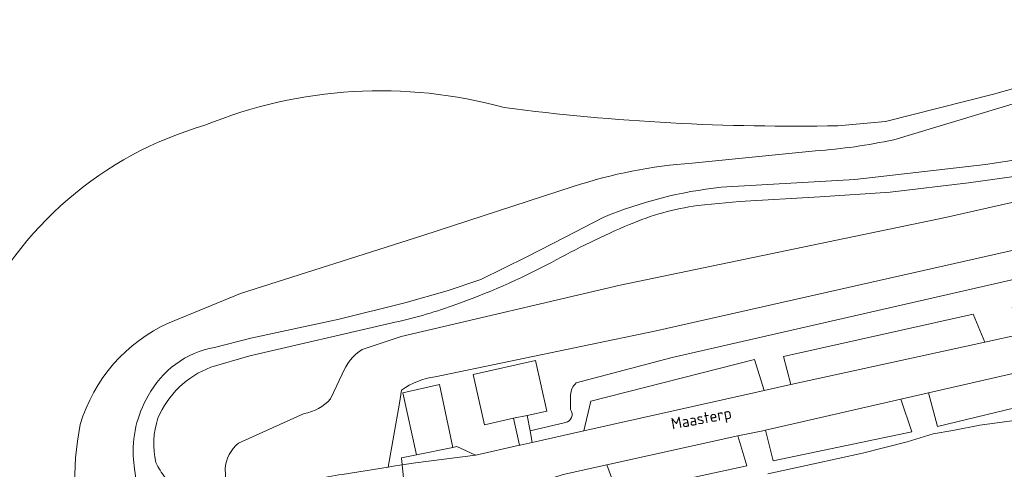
# Model space of a CAD drawing. Extents: x 184422 to 188298, y 343471 to 350189.
# Tile 17 of 256: x 184931 to 185087, y 346802 to 346874. Entities that reach past the tile are written whole.
import ezdxf
from ezdxf.enums import TextEntityAlignment as Align

# ---------------------------------------------------------------- set-up
doc = ezdxf.new("R2010")
doc.units = 0
for name, color, linetype, lineweight in [('B-WA-GR-GRAS-GV', 252, 'Continuous', 13), ('B-WA-GR-GROENVOORZIENING-GV', 252, 'Continuous', 18), ('B-WA-GR-HOUTWAL-GV', 252, 'Continuous', 13), ('B-WA-GW-TALUD_KRUIN-G', 252, 'Continuous', 18), ('B-WA-OG-TERREIN_CULTUURSCHEIDING-GV', 252, 'Continuous', 18), ('B-WA-OG-TOPOGRAFIE-T18', 252, 'Continuous', 18), ('B-WA-OG-WATER_MEER-GV', 252, 'Continuous', 18), ('B-WA-OG-WATER_SLOOT-GV', 252, 'Continuous', 18), ('B-WA-VH-VERHARDING_ASFALT-GV', 252, 'Continuous', 18), ('B-WA-VH-VERHARDING_GESLOTEN-GV', 252, 'Continuous', 18), ('B-WA-VH-VERHARDING_OPEN-GV', 252, 'Continuous', 18)]:
    doc.layers.add(name, color=color, linetype=linetype, lineweight=lineweight)
doc.styles.add('NLCS-ISO-M1000-T18', font='NLCS-ISO.ttf', dxfattribs={"height": 1.8})

msp = doc.modelspace()

# ---------------------------------------------------------------- linework, layer by layer
at = {"layer": 'B-WA-GR-GRAS-GV', "flags": 128}
for points in [[(185116.809, 347025.247), (185120.193, 347020.435), (185124.129, 347014.304), (185134.66, 347001.26), (185142.422, 346994.149), (185150.692, 346978.469), (185160.449, 346955.145), (185165.08, 346940.836), (185165.742, 346930.644), (185161.276, 346912.416), (185155.984, 346897.912), (185146.888, 346887.327), (185125.718, 346871.451), (185069.712, 346854.6)], [(185116.809, 347025.247), (185120.193, 347020.435), (185124.129, 347014.304), (185134.66, 347001.26), (185142.422, 346994.149), (185150.692, 346978.469), (185160.449, 346955.145), (185165.08, 346940.836), (185165.742, 346930.644), (185161.276, 346912.416), (185155.984, 346897.912), (185146.888, 346887.327), (185125.718, 346871.451), (185069.712, 346854.6)], [(185116.809, 347025.247), (185120.193, 347020.435), (185124.129, 347014.304), (185134.66, 347001.26), (185142.422, 346994.149), (185150.692, 346978.469), (185160.449, 346955.145), (185165.08, 346940.836), (185165.742, 346930.644), (185161.276, 346912.416), (185155.984, 346897.912), (185146.888, 346887.327), (185125.718, 346871.451), (185069.712, 346854.6)], [(185042.35, 346847.064), (185063.554, 346848.312), (185084.215, 346850.659), (185096.666, 346852.566), (185108.11, 346855.352), (185118.169, 346858.061), (185133.411, 346862.93), (185148.793, 346868.406)], [(185042.35, 346847.064), (185063.554, 346848.312), (185084.215, 346850.659), (185096.666, 346852.566), (185108.11, 346855.352), (185118.169, 346858.061), (185133.411, 346862.93), (185148.793, 346868.406)], [(185042.35, 346847.064), (185063.554, 346848.312), (185084.215, 346850.659), (185096.666, 346852.566), (185108.11, 346855.352), (185118.169, 346858.061), (185133.411, 346862.93), (185148.793, 346868.406)], [(185057.308, 346852.845), (185037.766, 346850.893)], [(185057.308, 346852.845), (185037.766, 346850.893)], [(185057.308, 346852.845), (185037.766, 346850.893)], [(185018.959, 346847.173), (184995.157, 346839.421), (184966.266, 346830.227), (184954.991, 346825.604)], [(185018.959, 346847.173), (184995.157, 346839.421), (184966.266, 346830.227), (184954.991, 346825.604)], [(185018.959, 346847.173), (184995.157, 346839.421), (184966.266, 346830.227), (184954.991, 346825.604)], [(184962.159, 346821.708), (184967.902, 346823.185), (184981.889, 346826.158), (184992.301, 346828.755), (184998.965, 346830.652), (185004.33, 346832.464), (185011.63, 346836.028), (185017.659, 346839.172), (185023.697, 346842.296)], [(184962.159, 346821.708), (184967.902, 346823.185), (184981.889, 346826.158), (184992.301, 346828.755), (184998.965, 346830.652), (185004.33, 346832.464), (185011.63, 346836.028), (185017.659, 346839.172), (185023.697, 346842.296)], [(184962.159, 346821.708), (184967.902, 346823.185), (184981.889, 346826.158), (184992.301, 346828.755), (184998.965, 346830.652), (185004.33, 346832.464), (185011.63, 346836.028), (185017.659, 346839.172), (185023.697, 346842.296)]]:
    msp.add_lwpolyline(points, dxfattribs=at)
at = {"layer": 'B-WA-GR-GRAS-GV'}
for points in [[(185069.712, 346854.6, -0.0362033), (185057.308, 346852.845)], [(185069.712, 346854.6, -0.0362033), (185057.308, 346852.845)], [(185069.712, 346854.6, -0.0362033), (185057.308, 346852.845)], [(185037.766, 346850.893, 0.0625743), (185018.959, 346847.173)], [(185037.766, 346850.893, 0.0625743), (185018.959, 346847.173)], [(185037.766, 346850.893, 0.0625743), (185018.959, 346847.173)], [(185023.697, 346842.296, -0.0715425), (185042.35, 346847.064)], [(185023.697, 346842.296, -0.0715425), (185042.35, 346847.064)], [(185023.697, 346842.296, -0.0715425), (185042.35, 346847.064)], [(184954.991, 346825.604, 0.2192231), (184940.9, 346809.482)], [(184954.991, 346825.604, 0.2192231), (184940.9, 346809.482)], [(184954.991, 346825.604, 0.2192231), (184940.9, 346809.482)], [(184951.646, 346814.017, -0.2299993), (184962.159, 346821.708)], [(184951.646, 346814.017, -0.2299993), (184962.159, 346821.708)], [(184951.646, 346814.017, -0.2299993), (184962.159, 346821.708)], [(184949.314, 346803.948, -0.1512256), (184951.646, 346814.017)], [(184949.314, 346803.948, -0.1512256), (184951.646, 346814.017)], [(184949.314, 346803.948, -0.1512256), (184951.646, 346814.017)], [(184940.9, 346809.482, 0.1260415), (184941.94, 346788.506)], [(184940.9, 346809.482, 0.1260415), (184941.94, 346788.506)], [(184940.9, 346809.482, 0.1260415), (184941.94, 346788.506)], [(184954.478, 346780.553, -0.0459882), (184949.314, 346803.948)], [(184954.478, 346780.553, -0.0459882), (184949.314, 346803.948)], [(184954.478, 346780.553, -0.0459882), (184949.314, 346803.948)]]:
    msp.add_lwpolyline(points, format="xyb", dxfattribs=at)
at = {"layer": 'B-WA-GR-GROENVOORZIENING-GV', "flags": 128}
for points in [[(185103.987, 346815.755), (185076.647, 346809.173), (185075.221, 346814.5), (185070.836, 346813.495), (185072.574, 346808.356), (185050.602, 346803.722), (185049.411, 346808.583), (185049.247, 346808.545), (185045.037, 346807.727), (185046.424, 346802.928), (185025.962, 346798.542), (185024.273, 346803.104), (185017.37, 346801.566), (185014.226, 346800.593)], [(185103.987, 346815.755), (185076.647, 346809.173), (185075.221, 346814.5), (185070.836, 346813.495), (185072.574, 346808.356), (185050.602, 346803.722), (185049.411, 346808.583), (185049.247, 346808.545), (185045.037, 346807.727), (185046.424, 346802.928), (185025.962, 346798.542), (185024.273, 346803.104), (185017.37, 346801.566), (185014.226, 346800.593)], [(185103.987, 346815.755), (185076.647, 346809.173), (185075.221, 346814.5), (185070.836, 346813.495), (185072.574, 346808.356), (185050.602, 346803.722), (185049.411, 346808.583), (185049.247, 346808.545), (185045.037, 346807.727), (185046.424, 346802.928), (185025.962, 346798.542), (185024.273, 346803.104), (185017.37, 346801.566), (185014.226, 346800.593)], [(185049.783, 346801.662), (185057.052, 346803.292), (185064.749, 346804.972), (185071.841, 346806.761), (185075.944, 346807.995), (185079.058, 346808.572), (185083.325, 346809.416), (185089.191, 346810.205)], [(185049.783, 346801.662), (185057.052, 346803.292), (185064.749, 346804.972), (185071.841, 346806.761), (185075.944, 346807.995), (185079.058, 346808.572), (185083.325, 346809.416), (185089.191, 346810.205)], [(185049.783, 346801.662), (185057.052, 346803.292), (185064.749, 346804.972), (185071.841, 346806.761), (185075.944, 346807.995), (185079.058, 346808.572), (185083.325, 346809.416), (185089.191, 346810.205)]]:
    msp.add_lwpolyline(points, dxfattribs=at)
at = {"layer": 'B-WA-GR-HOUTWAL-GV', "flags": 128}
for points in [[(185069.712, 346854.6), (185125.718, 346871.451), (185146.888, 346887.327), (185155.984, 346897.912), (185161.276, 346912.416), (185165.742, 346930.644), (185165.08, 346940.836), (185160.449, 346955.145), (185150.692, 346978.469), (185142.422, 346994.149), (185134.66, 347001.26), (185142.337, 346987.263), (185150.435, 346970.266), (185156.594, 346956.769), (185158.552, 346939.905), (185158.417, 346927.366), (185153.894, 346909.579), (185148.17, 346897.435), (185136.431, 346883.085), (185123.102, 346873.987), (185101, 346866.188), (185085.506, 346861.803), (185068.387, 346857.472), (185060.846, 346856.82)], [(185069.712, 346854.6), (185125.718, 346871.451), (185146.888, 346887.327), (185155.984, 346897.912), (185161.276, 346912.416), (185165.742, 346930.644), (185165.08, 346940.836), (185160.449, 346955.145), (185150.692, 346978.469), (185142.422, 346994.149), (185134.66, 347001.26), (185142.337, 346987.263), (185150.435, 346970.266), (185156.594, 346956.769), (185158.552, 346939.905), (185158.417, 346927.366), (185153.894, 346909.579), (185148.17, 346897.435), (185136.431, 346883.085), (185123.102, 346873.987), (185101, 346866.188), (185085.506, 346861.803), (185068.387, 346857.472), (185060.846, 346856.82)], [(185069.712, 346854.6), (185125.718, 346871.451), (185146.888, 346887.327), (185155.984, 346897.912), (185161.276, 346912.416), (185165.742, 346930.644), (185165.08, 346940.836), (185160.449, 346955.145), (185150.692, 346978.469), (185142.422, 346994.149), (185134.66, 347001.26), (185142.337, 346987.263), (185150.435, 346970.266), (185156.594, 346956.769), (185158.552, 346939.905), (185158.417, 346927.366), (185153.894, 346909.579), (185148.17, 346897.435), (185136.431, 346883.085), (185123.102, 346873.987), (185101, 346866.188), (185085.506, 346861.803), (185068.387, 346857.472), (185060.846, 346856.82)], [(185037.766, 346850.893), (185057.308, 346852.845)], [(185037.766, 346850.893), (185057.308, 346852.845)], [(185037.766, 346850.893), (185057.308, 346852.845)], [(184954.991, 346825.604), (184966.266, 346830.227), (184995.157, 346839.421), (185018.959, 346847.173)], [(184954.991, 346825.604), (184966.266, 346830.227), (184995.157, 346839.421), (185018.959, 346847.173)], [(184954.991, 346825.604), (184966.266, 346830.227), (184995.157, 346839.421), (185018.959, 346847.173)]]:
    msp.add_lwpolyline(points, dxfattribs=at)
at = {"layer": 'B-WA-GR-HOUTWAL-GV'}
for points in [[(185008.039, 346859.696, 0.1659458), (184960.603, 346856.88)], [(185008.039, 346859.696, 0.1659458), (184960.603, 346856.88)], [(185008.039, 346859.696, 0.1659458), (184960.603, 346856.88)], [(185060.846, 346856.82, -0.0374626), (185008.039, 346859.696)], [(185060.846, 346856.82, -0.0374626), (185008.039, 346859.696)], [(185060.846, 346856.82, -0.0374626), (185008.039, 346859.696)], [(184960.603, 346856.88, 0.218036), (184924.138, 346825.456)], [(184960.603, 346856.88, 0.218036), (184924.138, 346825.456)], [(184960.603, 346856.88, 0.218036), (184924.138, 346825.456)], [(185057.308, 346852.845, 0.0362033), (185069.712, 346854.6)], [(185057.308, 346852.845, 0.0362033), (185069.712, 346854.6)], [(185057.308, 346852.845, 0.0362033), (185069.712, 346854.6)], [(185018.959, 346847.173, -0.0625743), (185037.766, 346850.893)], [(185018.959, 346847.173, -0.0625743), (185037.766, 346850.893)], [(185018.959, 346847.173, -0.0625743), (185037.766, 346850.893)], [(184940.9, 346809.482, -0.2192231), (184954.991, 346825.604)], [(184940.9, 346809.482, -0.2192231), (184954.991, 346825.604)], [(184940.9, 346809.482, -0.2192231), (184954.991, 346825.604)], [(184941.94, 346788.506, -0.1260415), (184940.9, 346809.482)], [(184941.94, 346788.506, -0.1260415), (184940.9, 346809.482)], [(184941.94, 346788.506, -0.1260415), (184940.9, 346809.482)]]:
    msp.add_lwpolyline(points, format="xyb", dxfattribs=at)
at = {"layer": 'B-WA-GW-TALUD_KRUIN-G', "flags": 128}
for points in [[(185069.712, 346854.6), (185125.718, 346871.451), (185146.888, 346887.327), (185155.984, 346897.912), (185161.276, 346912.416), (185165.742, 346930.644), (185165.08, 346940.836), (185160.449, 346955.145), (185150.692, 346978.469), (185142.422, 346994.149), (185134.66, 347001.26)], [(185069.712, 346854.6), (185125.718, 346871.451), (185146.888, 346887.327), (185155.984, 346897.912), (185161.276, 346912.416), (185165.742, 346930.644), (185165.08, 346940.836), (185160.449, 346955.145), (185150.692, 346978.469), (185142.422, 346994.149), (185134.66, 347001.26)], [(185069.712, 346854.6), (185125.718, 346871.451), (185146.888, 346887.327), (185155.984, 346897.912), (185161.276, 346912.416), (185165.742, 346930.644), (185165.08, 346940.836), (185160.449, 346955.145), (185150.692, 346978.469), (185142.422, 346994.149), (185134.66, 347001.26)], [(184997.091, 346817.036), (185032.103, 346824.338), (185096.164, 346838.783), (185139.982, 346848.761), (185179.172, 346856.978), (185200.932, 346862.146)], [(184997.091, 346817.036), (185032.103, 346824.338), (185096.164, 346838.783), (185139.982, 346848.761), (185179.172, 346856.978), (185200.932, 346862.146)], [(184997.091, 346817.036), (185032.103, 346824.338), (185096.164, 346838.783), (185139.982, 346848.761), (185179.172, 346856.978), (185200.932, 346862.146)], [(185210.832, 346855.968), (185214.048, 346857.377), (185222.374, 346860.308), (185222.374, 346860.56), (185222.323, 346860.761), (185221.82, 346860.86), (185220.362, 346860.908), (185211.515, 346859.886), (185182.066, 346852.642), (185139.349, 346843.112), (185091.191, 346833.038), (185034.6, 346820.115), (185019.435, 346816.09)], [(185210.832, 346855.968), (185214.048, 346857.377), (185222.374, 346860.308), (185222.374, 346860.56), (185222.323, 346860.761), (185221.82, 346860.86), (185220.362, 346860.908), (185211.515, 346859.886), (185182.066, 346852.642), (185139.349, 346843.112), (185091.191, 346833.038), (185034.6, 346820.115), (185019.435, 346816.09)], [(185210.832, 346855.968), (185214.048, 346857.377), (185222.374, 346860.308), (185222.374, 346860.56), (185222.323, 346860.761), (185221.82, 346860.86), (185220.362, 346860.908), (185211.515, 346859.886), (185182.066, 346852.642), (185139.349, 346843.112), (185091.191, 346833.038), (185034.6, 346820.115), (185019.435, 346816.09)], [(185037.766, 346850.893), (185057.308, 346852.845)], [(185037.766, 346850.893), (185057.308, 346852.845)], [(185037.766, 346850.893), (185057.308, 346852.845)], [(184954.991, 346825.604), (184966.266, 346830.227), (184995.157, 346839.421), (185018.959, 346847.173)], [(184954.991, 346825.604), (184966.266, 346830.227), (184995.157, 346839.421), (185018.959, 346847.173)], [(184954.991, 346825.604), (184966.266, 346830.227), (184995.157, 346839.421), (185018.959, 346847.173)]]:
    msp.add_lwpolyline(points, dxfattribs=at)
at = {"layer": 'B-WA-GW-TALUD_KRUIN-G'}
for points in [[(185057.308, 346852.845, 0.0362033), (185069.712, 346854.6)], [(185057.308, 346852.845, 0.0362033), (185069.712, 346854.6)], [(185057.308, 346852.845, 0.0362033), (185069.712, 346854.6)], [(185018.959, 346847.173, -0.0625743), (185037.766, 346850.893)], [(185018.959, 346847.173, -0.0625743), (185037.766, 346850.893)], [(185018.959, 346847.173, -0.0625743), (185037.766, 346850.893)], [(184940.9, 346809.482, -0.2192231), (184954.991, 346825.604)], [(184940.9, 346809.482, -0.2192231), (184954.991, 346825.604)], [(184940.9, 346809.482, -0.2192231), (184954.991, 346825.604)], [(184941.94, 346788.506, -0.1260415), (184940.9, 346809.482)], [(184941.94, 346788.506, -0.1260415), (184940.9, 346809.482)], [(184941.94, 346788.506, -0.1260415), (184940.9, 346809.482)]]:
    msp.add_lwpolyline(points, format="xyb", dxfattribs=at)
at = {"layer": 'B-WA-OG-TERREIN_CULTUURSCHEIDING-GV', "flags": 128}
for points in [[(185197.08, 346867.508), (185131.08, 346854.312), (185077.898, 346842.308), (185026.361, 346831.582), (184991.728, 346823.45), (184985.542, 346821.402)], [(184985.542, 346821.402), (184991.728, 346823.45), (185026.361, 346831.582), (185077.898, 346842.308), (185131.08, 346854.312), (185197.08, 346867.508)], [(185197.08, 346867.508), (185131.08, 346854.312), (185077.898, 346842.308), (185026.361, 346831.582), (184991.728, 346823.45), (184985.542, 346821.402)], [(184985.542, 346821.402), (184991.728, 346823.45), (185026.361, 346831.582), (185077.898, 346842.308), (185131.08, 346854.312), (185197.08, 346867.508)], [(185197.08, 346867.508), (185131.08, 346854.312), (185077.898, 346842.308), (185026.361, 346831.582), (184991.728, 346823.45), (184985.542, 346821.402)], [(184985.542, 346821.402), (184991.728, 346823.45), (185026.361, 346831.582), (185077.898, 346842.308), (185131.08, 346854.312), (185197.08, 346867.508)], [(185151.645, 346867.273), (185140.657, 346863.129), (185128.235, 346858.882), (185117.144, 346855.418), (185103.211, 346851.822), (185089.858, 346848.921), (185081.531, 346847.75), (185069.155, 346846.275), (185058.021, 346845.534), (185045.259, 346844.797), (185038.643, 346844.163)], [(185151.645, 346867.273), (185140.657, 346863.129), (185128.235, 346858.882), (185117.144, 346855.418), (185103.211, 346851.822), (185089.858, 346848.921), (185081.531, 346847.75), (185069.155, 346846.275), (185058.021, 346845.534), (185045.259, 346844.797), (185038.643, 346844.163)], [(185151.645, 346867.273), (185140.657, 346863.129), (185128.235, 346858.882), (185117.144, 346855.418), (185103.211, 346851.822), (185089.858, 346848.921), (185081.531, 346847.75), (185069.155, 346846.275), (185058.021, 346845.534), (185045.259, 346844.797), (185038.643, 346844.163)], [(184997.091, 346817.036), (185032.103, 346824.338), (185096.164, 346838.783), (185139.982, 346848.761), (185179.172, 346856.978), (185200.932, 346862.146)], [(185200.932, 346862.146), (185179.172, 346856.978), (185139.982, 346848.761), (185096.164, 346838.783), (185032.103, 346824.338), (184997.091, 346817.036)], [(184997.091, 346817.036), (185032.103, 346824.338), (185096.164, 346838.783), (185139.982, 346848.761), (185179.172, 346856.978), (185200.932, 346862.146)], [(185200.932, 346862.146), (185179.172, 346856.978), (185139.982, 346848.761), (185096.164, 346838.783), (185032.103, 346824.338), (184997.091, 346817.036)], [(184997.091, 346817.036), (185032.103, 346824.338), (185096.164, 346838.783), (185139.982, 346848.761), (185179.172, 346856.978), (185200.932, 346862.146)], [(185200.932, 346862.146), (185179.172, 346856.978), (185139.982, 346848.761), (185096.164, 346838.783), (185032.103, 346824.338), (184997.091, 346817.036)], [(185155.056, 346838.629), (185153.991, 346842.574), (185182.195, 346848.947), (185183.352, 346844.836), (185187.66, 346845.761), (185186.474, 346849.843), (185210.832, 346855.968), (185214.048, 346857.377), (185222.374, 346860.308), (185222.374, 346860.56), (185222.323, 346860.761), (185221.82, 346860.86), (185220.362, 346860.908), (185211.515, 346859.886), (185182.066, 346852.642), (185139.349, 346843.112), (185091.191, 346833.038), (185034.6, 346820.115), (185019.435, 346816.09)], [(185019.435, 346816.09), (185034.6, 346820.115), (185091.191, 346833.038), (185139.349, 346843.112), (185182.066, 346852.642), (185211.515, 346859.886), (185220.362, 346860.908), (185221.82, 346860.86), (185222.323, 346860.761), (185222.374, 346860.56), (185222.374, 346860.308), (185214.048, 346857.377), (185210.832, 346855.968), (185212.789, 346850.975), (185215.235, 346851.47), (185226.914, 346853.964), (185230.406, 346854.734)], [(185155.056, 346838.629), (185153.991, 346842.574), (185182.195, 346848.947), (185183.352, 346844.836), (185187.66, 346845.761), (185186.474, 346849.843), (185210.832, 346855.968), (185214.048, 346857.377), (185222.374, 346860.308), (185222.374, 346860.56), (185222.323, 346860.761), (185221.82, 346860.86), (185220.362, 346860.908), (185211.515, 346859.886), (185182.066, 346852.642), (185139.349, 346843.112), (185091.191, 346833.038), (185034.6, 346820.115), (185019.435, 346816.09)], [(185019.435, 346816.09), (185034.6, 346820.115), (185091.191, 346833.038), (185139.349, 346843.112), (185182.066, 346852.642), (185211.515, 346859.886), (185220.362, 346860.908), (185221.82, 346860.86), (185222.323, 346860.761), (185222.374, 346860.56), (185222.374, 346860.308), (185214.048, 346857.377), (185210.832, 346855.968), (185212.789, 346850.975), (185215.235, 346851.47), (185226.914, 346853.964), (185230.406, 346854.734)], [(185155.056, 346838.629), (185153.991, 346842.574), (185182.195, 346848.947), (185183.352, 346844.836), (185187.66, 346845.761), (185186.474, 346849.843), (185210.832, 346855.968), (185214.048, 346857.377), (185222.374, 346860.308), (185222.374, 346860.56), (185222.323, 346860.761), (185221.82, 346860.86), (185220.362, 346860.908), (185211.515, 346859.886), (185182.066, 346852.642), (185139.349, 346843.112), (185091.191, 346833.038), (185034.6, 346820.115), (185019.435, 346816.09)], [(185019.435, 346816.09), (185034.6, 346820.115), (185091.191, 346833.038), (185139.349, 346843.112), (185182.066, 346852.642), (185211.515, 346859.886), (185220.362, 346860.908), (185221.82, 346860.86), (185222.323, 346860.761), (185222.374, 346860.56), (185222.374, 346860.308), (185214.048, 346857.377), (185210.832, 346855.968), (185212.789, 346850.975), (185215.235, 346851.47), (185226.914, 346853.964), (185230.406, 346854.734)], [(185017.709, 346809.823), (185012.126, 346808.517), (185012.469, 346806.665), (185020.629, 346808.495), (185021.746, 346813.184), (185047.658, 346819.814), (185049.165, 346814.886), (185053.429, 346815.821), (185052.267, 346820.277), (185082.269, 346826.98), (185084.112, 346822.544), (185089.855, 346823.802), (185088.441, 346828.091), (185114.768, 346834.295), (185116.709, 346829.907), (185121.028, 346830.9), (185119.794, 346835.36), (185149.586, 346841.748), (185150.803, 346837.676), (185155.056, 346838.629)], [(185017.709, 346809.823), (185012.126, 346808.517), (185012.469, 346806.665), (185020.629, 346808.495), (185021.746, 346813.184), (185047.658, 346819.814), (185049.165, 346814.886), (185053.429, 346815.821), (185052.267, 346820.277), (185082.269, 346826.98), (185084.112, 346822.544), (185089.855, 346823.802), (185088.441, 346828.091), (185114.768, 346834.295), (185116.709, 346829.907), (185121.028, 346830.9), (185119.794, 346835.36), (185149.586, 346841.748), (185150.803, 346837.676), (185155.056, 346838.629)], [(185017.709, 346809.823), (185012.126, 346808.517), (185012.469, 346806.665), (185020.629, 346808.495), (185021.746, 346813.184), (185047.658, 346819.814), (185049.165, 346814.886), (185053.429, 346815.821), (185052.267, 346820.277), (185082.269, 346826.98), (185084.112, 346822.544), (185089.855, 346823.802), (185088.441, 346828.091), (185114.768, 346834.295), (185116.709, 346829.907), (185121.028, 346830.9), (185119.794, 346835.36), (185149.586, 346841.748), (185150.803, 346837.676), (185155.056, 346838.629)], [(184990.094, 346825.56), (184967.741, 346820.356), (184961.563, 346818.557)], [(184990.094, 346825.56), (184967.741, 346820.356), (184961.563, 346818.557)], [(184990.094, 346825.56), (184967.741, 346820.356), (184961.563, 346818.557)], [(184991.785, 346814.915), (184991.436, 346812.875), (184989.658, 346802.766), (184990.456, 346802.895), (184991.856, 346803.119), (184991.761, 346804.233), (184994.148, 346804.713), (184991.959, 346814.508), (184997.755, 346815.859), (184999.902, 346805.868), (185000.53, 346805.994), (185003.465, 346804.645), (185003.504, 346804.654), (185010.458, 346806.213), (185009.501, 346810.484), (185004.909, 346809.455), (185003.121, 346817.431), (185012.982, 346819.642), (185014.785, 346811.603), (185011.683, 346810.907), (185012.126, 346808.517), (185017.709, 346809.823)], [(184991.785, 346814.915), (184991.436, 346812.875), (184989.658, 346802.766), (184990.456, 346802.895), (184991.856, 346803.119), (184991.761, 346804.233), (184994.148, 346804.713), (184991.959, 346814.508), (184997.755, 346815.859), (184999.902, 346805.868), (185000.53, 346805.994), (185003.465, 346804.645), (185003.504, 346804.654), (185010.458, 346806.213), (185009.501, 346810.484), (185004.909, 346809.455), (185003.121, 346817.431), (185012.982, 346819.642), (185014.785, 346811.603), (185011.683, 346810.907), (185012.126, 346808.517), (185017.709, 346809.823)], [(184991.785, 346814.915), (184991.436, 346812.875), (184989.658, 346802.766), (184990.456, 346802.895), (184991.856, 346803.119), (184991.761, 346804.233), (184994.148, 346804.713), (184991.959, 346814.508), (184997.755, 346815.859), (184999.902, 346805.868), (185000.53, 346805.994), (185003.465, 346804.645), (185003.504, 346804.654), (185010.458, 346806.213), (185009.501, 346810.484), (185004.909, 346809.455), (185003.121, 346817.431), (185012.982, 346819.642), (185014.785, 346811.603), (185011.683, 346810.907), (185012.126, 346808.517), (185017.709, 346809.823)], [(184982.378, 346817.472), (184980.497, 346813.544)], [(184980.497, 346813.544), (184982.378, 346817.472)], [(184982.378, 346817.472), (184980.497, 346813.544)], [(184980.497, 346813.544), (184982.378, 346817.472)], [(184982.378, 346817.472), (184980.497, 346813.544)], [(184980.497, 346813.544), (184982.378, 346817.472)], [(184963.819, 346802.467), (184964.054, 346798.78), (184970.807, 346799.521), (184981.831, 346801.517), (184982.381, 346801.591), (184989.658, 346802.766), (184991.436, 346812.875), (184991.785, 346814.915)], [(184963.819, 346802.467), (184964.054, 346798.78), (184970.807, 346799.521), (184981.831, 346801.517), (184982.381, 346801.591), (184989.658, 346802.766), (184991.436, 346812.875), (184991.785, 346814.915)], [(184963.819, 346802.467), (184964.054, 346798.78), (184970.807, 346799.521), (184981.831, 346801.517), (184982.381, 346801.591), (184989.658, 346802.766), (184991.436, 346812.875), (184991.785, 346814.915)], [(185018.532, 346814.202), (185018.536, 346811.862)], [(185018.536, 346811.862), (185018.532, 346814.202)], [(185018.532, 346814.202), (185018.536, 346811.862)], [(185018.536, 346811.862), (185018.532, 346814.202)], [(185018.532, 346814.202), (185018.536, 346811.862)], [(185018.536, 346811.862), (185018.532, 346814.202)], [(184976.358, 346811.228), (184965.947, 346806.562)], [(184965.947, 346806.562), (184976.358, 346811.228)], [(184976.358, 346811.228), (184965.947, 346806.562)], [(184965.947, 346806.562), (184976.358, 346811.228)], [(184976.358, 346811.228), (184965.947, 346806.562)], [(184965.947, 346806.562), (184976.358, 346811.228)], [(184958.182, 346798.138), (184964.054, 346798.78), (184963.819, 346802.467)], [(184958.182, 346798.138), (184964.054, 346798.78), (184963.819, 346802.467)], [(184958.182, 346798.138), (184964.054, 346798.78), (184963.819, 346802.467)]]:
    msp.add_lwpolyline(points, dxfattribs=at)
at = {"layer": 'B-WA-OG-TERREIN_CULTUURSCHEIDING-GV'}
for points in [[(185038.643, 346844.163, 0.0674136), (185027.879, 346841.177)], [(185038.643, 346844.163, 0.0674136), (185027.879, 346841.177)], [(185038.643, 346844.163, 0.0674136), (185027.879, 346841.177)], [(185027.879, 346841.177, 0.0280539), (185015.508, 346835.155)], [(185027.879, 346841.177, 0.0280539), (185015.508, 346835.155)], [(185027.879, 346841.177, 0.0280539), (185015.508, 346835.155)], [(185015.508, 346835.155, -0.0371246), (184999.928, 346828.368)], [(185015.508, 346835.155, -0.0371246), (184999.928, 346828.368)], [(185015.508, 346835.155, -0.0371246), (184999.928, 346828.368)], [(184999.928, 346828.368, -0.0385472), (184990.094, 346825.56)], [(184999.928, 346828.368, -0.0385472), (184990.094, 346825.56)], [(184999.928, 346828.368, -0.0385472), (184990.094, 346825.56)], [(184985.542, 346821.402, 0.1609614), (184982.378, 346817.472)], [(184982.378, 346817.472, -0.1609614), (184985.542, 346821.402)], [(184985.542, 346821.402, 0.1609614), (184982.378, 346817.472)], [(184982.378, 346817.472, -0.1609614), (184985.542, 346821.402)], [(184985.542, 346821.402, 0.1609614), (184982.378, 346817.472)], [(184982.378, 346817.472, -0.1609614), (184985.542, 346821.402)], [(184961.563, 346818.557, 0.207005), (184953.205, 346810.491)], [(184961.563, 346818.557, 0.207005), (184953.205, 346810.491)], [(184961.563, 346818.557, 0.207005), (184953.205, 346810.491)], [(184991.785, 346814.915, -0.1347273), (184997.091, 346817.036)], [(184997.091, 346817.036, 0.1347273), (184991.785, 346814.915)], [(184991.785, 346814.915, -0.1347273), (184997.091, 346817.036)], [(184997.091, 346817.036, 0.1347273), (184991.785, 346814.915)], [(184991.785, 346814.915, -0.1347273), (184997.091, 346817.036)], [(184997.091, 346817.036, 0.1347273), (184991.785, 346814.915)], [(185019.435, 346816.09, 0.2115749), (185018.532, 346814.202)], [(185018.532, 346814.202, -0.2115749), (185019.435, 346816.09)], [(185019.435, 346816.09, 0.2115749), (185018.532, 346814.202)], [(185018.532, 346814.202, -0.2115749), (185019.435, 346816.09)], [(185019.435, 346816.09, 0.2115749), (185018.532, 346814.202)], [(185018.532, 346814.202, -0.2115749), (185019.435, 346816.09)], [(184980.497, 346813.544, -0.1639309), (184976.358, 346811.228)], [(184976.358, 346811.228, 0.1639309), (184980.497, 346813.544)], [(184980.497, 346813.544, -0.1639309), (184976.358, 346811.228)], [(184976.358, 346811.228, 0.1639309), (184980.497, 346813.544)], [(184980.497, 346813.544, -0.1639309), (184976.358, 346811.228)], [(184976.358, 346811.228, 0.1639309), (184980.497, 346813.544)], [(185018.536, 346811.862, -0.5491538), (185017.709, 346809.823)], [(185017.709, 346809.823, 0.5491538), (185018.536, 346811.862)], [(185018.536, 346811.862, -0.5491538), (185017.709, 346809.823)], [(185017.709, 346809.823, 0.5491538), (185018.536, 346811.862)], [(185018.536, 346811.862, -0.5491538), (185017.709, 346809.823)], [(185017.709, 346809.823, 0.5491538), (185018.536, 346811.862)], [(184953.205, 346810.491, 0.1449298), (184952.889, 346803.496)], [(184953.205, 346810.491, 0.1449298), (184952.889, 346803.496)], [(184953.205, 346810.491, 0.1449298), (184952.889, 346803.496)], [(184965.947, 346806.562, 0.1995332), (184963.819, 346802.467)], [(184963.819, 346802.467, -0.1995332), (184965.947, 346806.562)], [(184965.947, 346806.562, 0.1995332), (184963.819, 346802.467)], [(184963.819, 346802.467, -0.1995332), (184965.947, 346806.562)], [(184965.947, 346806.562, 0.1995332), (184963.819, 346802.467)], [(184963.819, 346802.467, -0.1995332), (184965.947, 346806.562)], [(184952.889, 346803.496, 0.0626719), (184954.34, 346801.111)], [(184952.889, 346803.496, 0.0626719), (184954.34, 346801.111)], [(184952.889, 346803.496, 0.0626719), (184954.34, 346801.111)]]:
    msp.add_lwpolyline(points, format="xyb", dxfattribs=at)
at = {"layer": 'B-WA-OG-WATER_MEER-GV', "flags": 128}
msp.add_lwpolyline([(185060.846, 346856.82), (185068.387, 346857.472), (185085.506, 346861.803), (185101, 346866.188), (185123.102, 346873.987), (185136.431, 346883.085), (185148.17, 346897.435), (185153.894, 346909.579), (185158.417, 346927.366), (185158.552, 346939.905), (185156.594, 346956.769), (185150.435, 346970.266), (185142.337, 346987.263), (185134.66, 347001.26), (185124.129, 347014.304), (185120.193, 347020.435), (185116.809, 347025.247)], dxfattribs=at)
msp.add_lwpolyline([(185060.846, 346856.82), (185068.387, 346857.472), (185085.506, 346861.803), (185101, 346866.188), (185123.102, 346873.987), (185136.431, 346883.085), (185148.17, 346897.435), (185153.894, 346909.579), (185158.417, 346927.366), (185158.552, 346939.905), (185156.594, 346956.769), (185150.435, 346970.266), (185142.337, 346987.263), (185134.66, 347001.26), (185124.129, 347014.304), (185120.193, 347020.435), (185116.809, 347025.247)], dxfattribs=at)
msp.add_lwpolyline([(185060.846, 346856.82), (185068.387, 346857.472), (185085.506, 346861.803), (185101, 346866.188), (185123.102, 346873.987), (185136.431, 346883.085), (185148.17, 346897.435), (185153.894, 346909.579), (185158.417, 346927.366), (185158.552, 346939.905), (185156.594, 346956.769), (185150.435, 346970.266), (185142.337, 346987.263), (185134.66, 347001.26), (185124.129, 347014.304), (185120.193, 347020.435), (185116.809, 347025.247)], dxfattribs=at)
at = {"layer": 'B-WA-OG-WATER_MEER-GV'}
for points in [[(184960.603, 346856.88, -0.1659458), (185008.039, 346859.696)], [(184960.603, 346856.88, -0.1659458), (185008.039, 346859.696)], [(184960.603, 346856.88, -0.1659458), (185008.039, 346859.696)], [(185008.039, 346859.696, 0.0374626), (185060.846, 346856.82)], [(185008.039, 346859.696, 0.0374626), (185060.846, 346856.82)], [(185008.039, 346859.696, 0.0374626), (185060.846, 346856.82)], [(184924.138, 346825.456, -0.218036), (184960.603, 346856.88)], [(184924.138, 346825.456, -0.218036), (184960.603, 346856.88)], [(184924.138, 346825.456, -0.218036), (184960.603, 346856.88)]]:
    msp.add_lwpolyline(points, format="xyb", dxfattribs=at)
at = {"layer": 'B-WA-OG-WATER_SLOOT-GV', "flags": 128}
msp.add_lwpolyline([(185089.191, 346810.205), (185083.325, 346809.416), (185079.058, 346808.572), (185075.944, 346807.995), (185071.841, 346806.761), (185064.749, 346804.972), (185057.052, 346803.292), (185049.783, 346801.662)], dxfattribs=at)
msp.add_lwpolyline([(185089.191, 346810.205), (185083.325, 346809.416), (185079.058, 346808.572), (185075.944, 346807.995), (185071.841, 346806.761), (185064.749, 346804.972), (185057.052, 346803.292), (185049.783, 346801.662)], dxfattribs=at)
msp.add_lwpolyline([(185089.191, 346810.205), (185083.325, 346809.416), (185079.058, 346808.572), (185075.944, 346807.995), (185071.841, 346806.761), (185064.749, 346804.972), (185057.052, 346803.292), (185049.783, 346801.662)], dxfattribs=at)
at = {"layer": 'B-WA-VH-VERHARDING_ASFALT-GV', "flags": 128}
msp.add_lwpolyline([(184991.856, 346803.119), (184993.952, 346803.453), (185003.465, 346804.645), (185000.53, 346805.994), (184999.902, 346805.868), (184994.148, 346804.713), (184991.761, 346804.233)], close=True, dxfattribs=at)
msp.add_lwpolyline([(184991.856, 346803.119), (184993.952, 346803.453), (185003.465, 346804.645), (185000.53, 346805.994), (184999.902, 346805.868), (184994.148, 346804.713), (184991.761, 346804.233)], close=True, dxfattribs=at)
msp.add_lwpolyline([(184991.856, 346803.119), (184993.952, 346803.453), (185003.465, 346804.645), (185000.53, 346805.994), (184999.902, 346805.868), (184994.148, 346804.713), (184991.761, 346804.233)], close=True, dxfattribs=at)
at = {"layer": 'B-WA-VH-VERHARDING_GESLOTEN-GV', "flags": 128}
for points in [[(185148.793, 346868.406), (185133.411, 346862.93), (185118.169, 346858.061), (185108.11, 346855.352), (185096.666, 346852.566), (185084.215, 346850.659), (185063.554, 346848.312), (185042.35, 346847.064)], [(185148.793, 346868.406), (185133.411, 346862.93), (185118.169, 346858.061), (185108.11, 346855.352), (185096.666, 346852.566), (185084.215, 346850.659), (185063.554, 346848.312), (185042.35, 346847.064)], [(185148.793, 346868.406), (185133.411, 346862.93), (185118.169, 346858.061), (185108.11, 346855.352), (185096.666, 346852.566), (185084.215, 346850.659), (185063.554, 346848.312), (185042.35, 346847.064)], [(185038.643, 346844.163), (185045.259, 346844.797), (185058.021, 346845.534), (185069.155, 346846.275), (185081.531, 346847.75), (185089.858, 346848.921), (185103.211, 346851.822), (185117.144, 346855.418), (185128.235, 346858.882), (185140.657, 346863.129), (185151.645, 346867.273)], [(185038.643, 346844.163), (185045.259, 346844.797), (185058.021, 346845.534), (185069.155, 346846.275), (185081.531, 346847.75), (185089.858, 346848.921), (185103.211, 346851.822), (185117.144, 346855.418), (185128.235, 346858.882), (185140.657, 346863.129), (185151.645, 346867.273)], [(185038.643, 346844.163), (185045.259, 346844.797), (185058.021, 346845.534), (185069.155, 346846.275), (185081.531, 346847.75), (185089.858, 346848.921), (185103.211, 346851.822), (185117.144, 346855.418), (185128.235, 346858.882), (185140.657, 346863.129), (185151.645, 346867.273)], [(185014.226, 346800.593), (185017.37, 346801.566), (185024.273, 346803.104), (185045.037, 346807.727), (185049.247, 346808.545), (185049.411, 346808.583), (185070.836, 346813.495), (185075.221, 346814.5), (185092.016, 346818.351), (185103.007, 346820.766), (185107.731, 346821.803), (185127.96, 346826.247), (185137.421, 346828.376), (185142.481, 346829.515), (185157.409, 346832.874), (185169.824, 346835.61), (185173.985, 346836.527), (185183.371, 346838.596), (185215.373, 346845.939), (185215.856, 346846.024), (185218.184, 346846.436), (185228.248, 346848.216), (185250.738, 346853.19)], [(185014.226, 346800.593), (185017.37, 346801.566), (185024.273, 346803.104), (185045.037, 346807.727), (185049.247, 346808.545), (185049.411, 346808.583), (185070.836, 346813.495), (185075.221, 346814.5), (185092.016, 346818.351), (185103.007, 346820.766), (185107.731, 346821.803), (185127.96, 346826.247), (185137.421, 346828.376), (185142.481, 346829.515), (185157.409, 346832.874), (185169.824, 346835.61), (185173.985, 346836.527), (185183.371, 346838.596), (185215.373, 346845.939), (185215.856, 346846.024), (185218.184, 346846.436), (185228.248, 346848.216), (185250.738, 346853.19)], [(185014.226, 346800.593), (185017.37, 346801.566), (185024.273, 346803.104), (185045.037, 346807.727), (185049.247, 346808.545), (185049.411, 346808.583), (185070.836, 346813.495), (185075.221, 346814.5), (185092.016, 346818.351), (185103.007, 346820.766), (185107.731, 346821.803), (185127.96, 346826.247), (185137.421, 346828.376), (185142.481, 346829.515), (185157.409, 346832.874), (185169.824, 346835.61), (185173.985, 346836.527), (185183.371, 346838.596), (185215.373, 346845.939), (185215.856, 346846.024), (185218.184, 346846.436), (185228.248, 346848.216), (185250.738, 346853.19)], [(185023.697, 346842.296), (185017.659, 346839.172), (185011.63, 346836.028), (185004.33, 346832.464), (184998.965, 346830.652), (184992.301, 346828.755), (184981.889, 346826.158), (184967.902, 346823.185), (184962.159, 346821.708)], [(185023.697, 346842.296), (185017.659, 346839.172), (185011.63, 346836.028), (185004.33, 346832.464), (184998.965, 346830.652), (184992.301, 346828.755), (184981.889, 346826.158), (184967.902, 346823.185), (184962.159, 346821.708)], [(185023.697, 346842.296), (185017.659, 346839.172), (185011.63, 346836.028), (185004.33, 346832.464), (184998.965, 346830.652), (184992.301, 346828.755), (184981.889, 346826.158), (184967.902, 346823.185), (184962.159, 346821.708)], [(184961.563, 346818.557), (184967.741, 346820.356), (184990.094, 346825.56)], [(184961.563, 346818.557), (184967.741, 346820.356), (184990.094, 346825.56)], [(184961.563, 346818.557), (184967.741, 346820.356), (184990.094, 346825.56)], [(185089.855, 346823.802), (185084.112, 346822.544), (185053.429, 346815.821), (185049.165, 346814.886), (185047.566, 346814.536), (185020.629, 346808.495), (185012.469, 346806.665), (185010.555, 346806.235), (185010.458, 346806.213), (185003.504, 346804.654), (185003.465, 346804.645), (184993.952, 346803.453), (184991.856, 346803.119), (184992.374, 346797.919), (184993.1, 346797.981), (184996.282, 346798.441), (185004.423, 346799.368)], [(185089.855, 346823.802), (185084.112, 346822.544), (185053.429, 346815.821), (185049.165, 346814.886), (185047.566, 346814.536), (185020.629, 346808.495), (185012.469, 346806.665), (185010.555, 346806.235), (185010.458, 346806.213), (185003.504, 346804.654), (185003.465, 346804.645), (184993.952, 346803.453), (184991.856, 346803.119), (184992.374, 346797.919), (184993.1, 346797.981), (184996.282, 346798.441), (185004.423, 346799.368)], [(185089.855, 346823.802), (185084.112, 346822.544), (185053.429, 346815.821), (185049.165, 346814.886), (185047.566, 346814.536), (185020.629, 346808.495), (185012.469, 346806.665), (185010.555, 346806.235), (185010.458, 346806.213), (185003.504, 346804.654), (185003.465, 346804.645), (184993.952, 346803.453), (184991.856, 346803.119), (184992.374, 346797.919), (184993.1, 346797.981), (184996.282, 346798.441), (185004.423, 346799.368)], [(184992.374, 346797.919), (184991.856, 346803.119), (184990.456, 346802.895), (184989.658, 346802.766), (184982.381, 346801.591)], [(184992.374, 346797.919), (184991.856, 346803.119), (184990.456, 346802.895), (184989.658, 346802.766), (184982.381, 346801.591)], [(184992.374, 346797.919), (184991.856, 346803.119), (184990.456, 346802.895), (184989.658, 346802.766), (184982.381, 346801.591)]]:
    msp.add_lwpolyline(points, dxfattribs=at)
at = {"layer": 'B-WA-VH-VERHARDING_GESLOTEN-GV'}
for points in [[(185042.35, 346847.064, 0.0715425), (185023.697, 346842.296)], [(185042.35, 346847.064, 0.0715425), (185023.697, 346842.296)], [(185042.35, 346847.064, 0.0715425), (185023.697, 346842.296)], [(185027.879, 346841.177, -0.0674136), (185038.643, 346844.163)], [(185027.879, 346841.177, -0.0674136), (185038.643, 346844.163)], [(185027.879, 346841.177, -0.0674136), (185038.643, 346844.163)], [(185015.508, 346835.155, -0.0280539), (185027.879, 346841.177)], [(185015.508, 346835.155, -0.0280539), (185027.879, 346841.177)], [(185015.508, 346835.155, -0.0280539), (185027.879, 346841.177)], [(184999.928, 346828.368, 0.0371246), (185015.508, 346835.155)], [(184999.928, 346828.368, 0.0371246), (185015.508, 346835.155)], [(184999.928, 346828.368, 0.0371246), (185015.508, 346835.155)], [(184990.094, 346825.56, 0.0385472), (184999.928, 346828.368)], [(184990.094, 346825.56, 0.0385472), (184999.928, 346828.368)], [(184990.094, 346825.56, 0.0385472), (184999.928, 346828.368)], [(184962.159, 346821.708, 0.2299993), (184951.646, 346814.017)], [(184962.159, 346821.708, 0.2299993), (184951.646, 346814.017)], [(184962.159, 346821.708, 0.2299993), (184951.646, 346814.017)], [(184953.205, 346810.491, -0.207005), (184961.563, 346818.557)], [(184953.205, 346810.491, -0.207005), (184961.563, 346818.557)], [(184953.205, 346810.491, -0.207005), (184961.563, 346818.557)], [(184951.646, 346814.017, 0.1512256), (184949.314, 346803.948)], [(184951.646, 346814.017, 0.1512256), (184949.314, 346803.948)], [(184951.646, 346814.017, 0.1512256), (184949.314, 346803.948)], [(184952.889, 346803.496, -0.1449298), (184953.205, 346810.491)], [(184952.889, 346803.496, -0.1449298), (184953.205, 346810.491)], [(184952.889, 346803.496, -0.1449298), (184953.205, 346810.491)], [(184949.314, 346803.948, 0.0459882), (184954.478, 346780.553)], [(184949.314, 346803.948, 0.0459882), (184954.478, 346780.553)], [(184949.314, 346803.948, 0.0459882), (184954.478, 346780.553)], [(184954.34, 346801.111, -0.0626719), (184952.889, 346803.496)], [(184954.34, 346801.111, -0.0626719), (184952.889, 346803.496)], [(184954.34, 346801.111, -0.0626719), (184952.889, 346803.496)]]:
    msp.add_lwpolyline(points, format="xyb", dxfattribs=at)
at = {"layer": 'B-WA-VH-VERHARDING_GESLOTEN-GV', "flags": 128}
for points in [[(185053.429, 346815.821), (185084.112, 346822.544), (185082.269, 346826.98), (185052.267, 346820.277)], [(185053.429, 346815.821), (185084.112, 346822.544), (185082.269, 346826.98), (185052.267, 346820.277)], [(185053.429, 346815.821), (185084.112, 346822.544), (185082.269, 346826.98), (185052.267, 346820.277)], [(185075.221, 346814.5), (185076.647, 346809.173), (185103.987, 346815.755), (185103.007, 346820.766), (185092.016, 346818.351)], [(185075.221, 346814.5), (185076.647, 346809.173), (185103.987, 346815.755), (185103.007, 346820.766), (185092.016, 346818.351)], [(185075.221, 346814.5), (185076.647, 346809.173), (185103.987, 346815.755), (185103.007, 346820.766), (185092.016, 346818.351)], [(185020.629, 346808.495), (185047.566, 346814.536), (185049.165, 346814.886), (185047.658, 346819.814), (185021.746, 346813.184)], [(185020.629, 346808.495), (185047.566, 346814.536), (185049.165, 346814.886), (185047.658, 346819.814), (185021.746, 346813.184)], [(185020.629, 346808.495), (185047.566, 346814.536), (185049.165, 346814.886), (185047.658, 346819.814), (185021.746, 346813.184)], [(185049.411, 346808.583), (185050.602, 346803.722), (185072.574, 346808.356), (185070.836, 346813.495)], [(185049.411, 346808.583), (185050.602, 346803.722), (185072.574, 346808.356), (185070.836, 346813.495)], [(185049.411, 346808.583), (185050.602, 346803.722), (185072.574, 346808.356), (185070.836, 346813.495)], [(185045.037, 346807.727), (185024.273, 346803.104), (185025.962, 346798.542), (185046.424, 346802.928)], [(185045.037, 346807.727), (185024.273, 346803.104), (185025.962, 346798.542), (185046.424, 346802.928)], [(185045.037, 346807.727), (185024.273, 346803.104), (185025.962, 346798.542), (185046.424, 346802.928)]]:
    msp.add_lwpolyline(points, close=True, dxfattribs=at)
at = {"layer": 'B-WA-VH-VERHARDING_OPEN-GV', "flags": 128}
for points in [[(185011.683, 346810.907), (185014.785, 346811.603), (185012.982, 346819.642), (185003.121, 346817.431), (185004.909, 346809.455), (185009.501, 346810.484)], [(185011.683, 346810.907), (185014.785, 346811.603), (185012.982, 346819.642), (185003.121, 346817.431), (185004.909, 346809.455), (185009.501, 346810.484)], [(185011.683, 346810.907), (185014.785, 346811.603), (185012.982, 346819.642), (185003.121, 346817.431), (185004.909, 346809.455), (185009.501, 346810.484)], [(184991.959, 346814.508), (184994.148, 346804.713), (184999.902, 346805.868), (184997.755, 346815.859)], [(184991.959, 346814.508), (184994.148, 346804.713), (184999.902, 346805.868), (184997.755, 346815.859)], [(184991.959, 346814.508), (184994.148, 346804.713), (184999.902, 346805.868), (184997.755, 346815.859)], [(185012.126, 346808.517), (185011.683, 346810.907), (185009.501, 346810.484), (185010.458, 346806.213), (185010.555, 346806.235), (185012.469, 346806.665)], [(185012.126, 346808.517), (185011.683, 346810.907), (185009.501, 346810.484), (185010.458, 346806.213), (185010.555, 346806.235), (185012.469, 346806.665)], [(185012.126, 346808.517), (185011.683, 346810.907), (185009.501, 346810.484), (185010.458, 346806.213), (185010.555, 346806.235), (185012.469, 346806.665)]]:
    msp.add_lwpolyline(points, close=True, dxfattribs=at)

# ---------------------------------------------------------------- texts
at = {"layer": 'B-WA-OG-TOPOGRAFIE-T18', "style": 'NLCS-ISO-M1000-T18'}
msp.add_text('Maasterp', height=1.8, rotation=10.6, dxfattribs=at).set_placement((185039.277, 346810.206), align=Align.MIDDLE)
msp.add_text('Maasterp', height=1.8, rotation=10.6, dxfattribs=at).set_placement((185039.277, 346810.206), align=Align.MIDDLE)
msp.add_text('Maasterp', height=1.8, rotation=10.6, dxfattribs=at).set_placement((185039.277, 346810.206), align=Align.MIDDLE)

doc.saveas('drawing.dxf')
